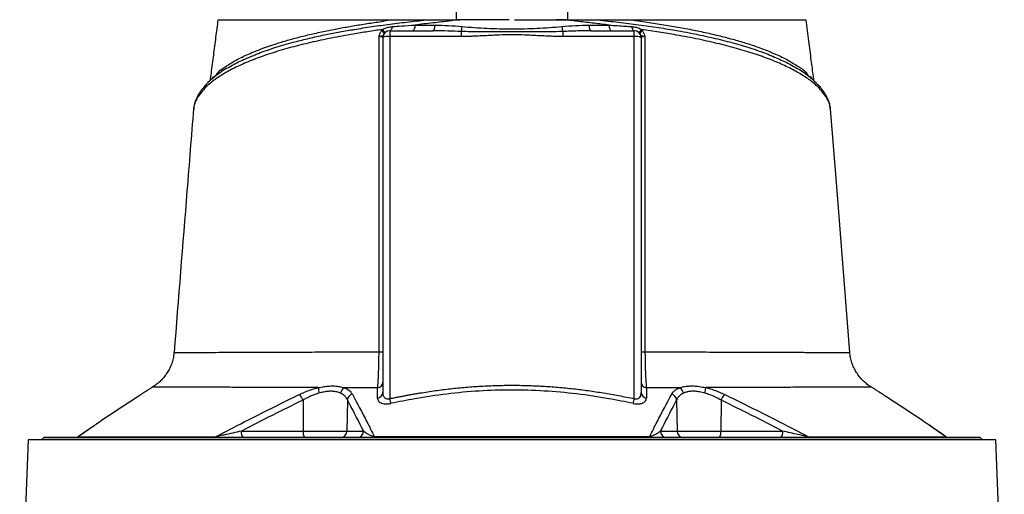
# Model space of a CAD drawing. Header units: millimetres. Extents: x 598 to 1373, y 615 to 2661.
# Tile 6 of 7: x 764 to 1207, y 2149 to 2363. Entities that reach past the tile are written whole.
import ezdxf

# ---------------------------------------------------------------- set-up
doc = ezdxf.new("R2010")
doc.units = ezdxf.units.MM

msp = doc.modelspace()

# ---------------------------------------------------------------- linework, layer by layer
at = {"color": 7, "linetype": 'Continuous', "lineweight": 25}
for p, q in [((941.74, 2360.48), (950.72, 2360.47)), ((926.74, 2357.96), (927.16, 2358.5)), ((930.4, 2357.91), (930.4, 2355.33)), ((930.4, 2357.91), (949.98, 2357.91)), ((930.4, 2355.33), (930.4, 2192.42)), ((962.48, 2355.33), (930.4, 2355.33)), ((962.48, 2357.59), (962.48, 2355.33)), ((1008.32, 2357.59), (1008.32, 2355.33)), ((1040.4, 2355.33), (1008.32, 2355.33)), ((1020.81, 2357.91), (1040.4, 2357.91)), ((1040.4, 2355.33), (1040.4, 2357.91)), ((1040.4, 2192.42), (1040.4, 2355.33)), ((1043.64, 2358.5), (1044.06, 2357.96)), ((927.4, 2195.29), (927.4, 2354.91)), ((1043.4, 2354.91), (1043.4, 2195.29)), ((1123.03, 2333.67), (1122.95, 2333.75)), ((842.29, 2322.81), (842.27, 2322.56)), ((1128.58, 2322.51), (1128.52, 2322.81)), ((1137.23, 2213.23), (1137.27, 2213.23)), ((1146.97, 2197.62), (1146.95, 2197.62)), ((891.43, 2191.8), (891.49, 2177.86)), ((911.39, 2191.95), (911.15, 2177.86)), ((1059.41, 2191.95), (1059.64, 2177.86)), ((1079.37, 2191.8), (1079.3, 2177.86)), ((797.28, 2180.13), (790.55, 2175.47)), ((767.89, 2173.91), (764.04, 2082.55)), ((1202.9, 2173.91), (767.89, 2173.91)), ((774.9, 2174.91), (773.9, 2173.91)), ((774.9, 2174.91), (774.9, 2174.91)), ((774.9, 2174.91), (1195.9, 2174.91)), ((1195.9, 2174.91), (774.9, 2174.91)), ((863.73, 2177.86), (891.49, 2177.86)), ((891.49, 2177.86), (911.15, 2177.86)), ((911.15, 2177.86), (918.64, 2177.86)), ((1052.16, 2177.86), (1059.64, 2177.86)), ((1059.64, 2177.86), (1079.3, 2177.86)), ((1079.3, 2177.86), (1107.06, 2177.86)), ((1196.9, 2173.91), (1195.9, 2174.91)), ((1195.9, 2174.91), (1195.9, 2174.91)), ((1206.75, 2082.52), (1202.9, 2173.91))]:
    msp.add_line(p, q, dxfattribs=at)
at = {"color": 8, "linetype": 'Continuous', "lineweight": 25}
for p, q in [((850.73, 2336.45), (850.96, 2336.81)), ((1119.89, 2336.49), (1119.84, 2336.8)), ((1119.84, 2336.8), (1120.2, 2336.24)), ((797.48, 2180.23), (790.4, 2175.33)), ((1180.4, 2175.33), (1173.05, 2180.41))]:
    msp.add_line(p, q, dxfattribs=at)
at = {"color": 7, "linetype": 'Continuous', "lineweight": 25, "flags": 128}
for points in [[(931.56, 2359.81), (931.48, 2359.41), (931.37, 2359.04), (931.25, 2358.71), (931.1, 2358.43), (930.94, 2358.21), (930.76, 2358.04), (930.58, 2357.94), (930.4, 2357.91)], [(941.74, 2360.48), (941.71, 2359.96), (941.64, 2359.47), (941.55, 2359.03), (941.43, 2358.64), (941.29, 2358.33), (941.14, 2358.1), (940.98, 2357.96), (940.82, 2357.91)], [(1029.05, 2360.48), (1029.09, 2359.96), (1029.16, 2359.47), (1029.25, 2359.03), (1029.37, 2358.64), (1029.5, 2358.33), (1029.65, 2358.1), (1029.81, 2357.96), (1029.98, 2357.91)], [(1039.24, 2359.81), (1039.32, 2359.41), (1039.42, 2359.04), (1039.55, 2358.71), (1039.7, 2358.43), (1039.86, 2358.21), (1040.03, 2358.04), (1040.21, 2357.94), (1040.4, 2357.91)], [(1137.34, 2213.23), (1131.54, 2285.9), (1128.59, 2322.82)]]:
    msp.add_lwpolyline(points, dxfattribs=at)
at = {"color": 7, "linetype": 'Continuous', "lineweight": 25}
for centre, radius, start, end in [((947.7, 2359.95), 3.06, 318.1738, 9.6923), ((954.15, 2360.53), 8.84, 340.514, 355.2801), ((1016.65, 2360.53), 8.84, 184.7199, 199.486), ((1023.09, 2359.95), 3.06, 170.3077, 221.8262), ((925.36, 2355.49), 2.83, 23.8854, 60.7883), ((925.77, 2356.52), 2.42, 9.2385, 55.0291), ((930.4, 2354.91), 3, 90, 180), ((929.66, 2349.63), 5.75, 82.6484, 113.1961), ((1040.4, 2354.91), 3, 0, 90), ((1041.13, 2349.63), 5.75, 66.8039, 97.3516), ((1045.02, 2356.52), 2.42, 124.9709, 170.7615), ((1045.44, 2355.49), 2.83, 119.2117, 156.1146), ((925.94, 2221.23), 7.72, 267.5364, 280.9046), ((1044.86, 2221.22), 7.72, 259.0972, 272.4656), ((907.57, 2197.24), 9.25, 178.9953, 194.7052), ((911.98, 2194.31), 3.67, 123.6455, 171.4526), ((924.67, 2200.04), 2.73, 276.7321, 356.7461), ((1046.13, 2200.04), 2.73, 183.2544, 263.2683), ((1058.81, 2194.31), 3.67, 8.5446, 56.3513), ((1063.23, 2197.24), 9.25, 345.2963, 1.0093), ((884.47, 2188.98), 7.51, 22.0564, 45.2532), ((914.53, 2191.41), 3.19, 106.8191, 170.2201), ((924.67, 2195.45), 2.73, 276.1546, 356.6459), ((983.34, 2203.58), 54.11, 191.9004, 194.2263), ((987.47, 2203.57), 54.09, 345.7717, 348.0984), ((1046.13, 2195.45), 2.73, 183.3554, 263.844), ((1056.27, 2191.41), 3.19, 9.7798, 73.1834), ((1086.32, 2188.98), 7.51, 134.7486, 157.9409), ((788.81, 2177.91), 3, 270.0011, 305.3409), ((788.9, 2177.8), 2.89, 270.0351, 301.2327), ((851.22, 2176.46), 1.55, 271.3754, 313.785), ((867.15, 2177.18), 3.48, 168.8048, 220.706), ((894.91, 2177.18), 3.48, 168.8046, 220.7059), ((908.2, 2177.86), 2.95, 270.9857, 0.0002), ((915.69, 2177.86), 2.95, 270.9858, 0.0003), ((922.87, 2175.55), 0.655, 282.0426, 342.4526), ((1047.92, 2175.55), 0.655, 197.5517, 257.959), ((1055.11, 2177.86), 2.95, 179.9998, 269.0143), ((1062.59, 2177.86), 2.95, 179.9998, 269.0143), ((1075.89, 2177.18), 3.48, 319.2941, 11.1954), ((1103.64, 2177.18), 3.48, 319.2941, 11.1954), ((1119.58, 2176.46), 1.55, 226.2173, 268.6261), ((1181.99, 2177.91), 3, 234.7371, 270.003), ((1181.9, 2177.8), 2.89, 238.7724, 269.9652)]:
    msp.add_arc(centre, radius, start, end, dxfattribs=at)
at = {"color": 8, "linetype": 'Continuous', "lineweight": 25}
for centre, radius, start, end in [((849.8, 2331.94), 2.67, 136.7934, 179.8119), ((1121, 2331.93), 2.68, 0.2072, 40.7317), ((846.06, 2326.39), 2.75, 154.1231, 177.1939), ((1124.79, 2326.41), 2.71, 2.5963, 25.8499)]:
    msp.add_arc(centre, radius, start, end, dxfattribs=at)
at = {"color": 7, "linetype": 'Continuous', "lineweight": 25}
for points, knots in [([(960.4, 2362.91), (960.4, 2368.24), (960.4, 2375.14), (960.4, 2383.07), (960.4, 2386.4), (960.4, 2388.63), (960.4, 2390.13), (960.4, 2391.13), (960.4, 2391.8), (960.4, 2392.29), (960.4, 2392.61), (960.4, 2392.82), (960.4, 2392.9), (960.4, 2392.91), (960.4, 2392.91)], [0, 0, 0, 0, 0.522766, 0.677762, 0.781939, 0.85209, 0.89947, 0.931611, 0.953558, 0.968703, 0.984263, 0.990626, 0.997059, 1, 1, 1, 1]), ([(1010.4, 2392.91), (1010.4, 2392.9), (1010.4, 2392.89), (1010.4, 2392.75), (1010.4, 2392.27), (1010.4, 2390.93), (1010.4, 2388.85), (1010.4, 2383.79), (1010.4, 2376.17), (1010.4, 2368.36), (1010.4, 2363.93), (1010.4, 2362.91)], [0, 0, 0, 0, 0.004855, 0.010905, 0.022389, 0.064638, 0.148366, 0.232278, 0.565825, 0.899578, 1, 1, 1, 1]), ([(853.17, 2362.91), (852.83, 2360.27), (852.16, 2355), (851.12, 2347.01), (850.28, 2340.47), (849.74, 2336.61), (849.57, 2335.41)], [0, 0, 0, 0, 0.289898, 0.579817, 0.868374, 1, 1, 1, 1]), ([(851.44, 2337.38), (851.44, 2337.38), (852.17, 2337.38), (853.51, 2339.85), (856.59, 2341.75), (860.66, 2344.46), (866.08, 2347.14), (872.42, 2349.77), (878.87, 2351.99), (885.02, 2353.83), (890.65, 2355.33), (896.62, 2356.75), (902.68, 2358.04), (908.75, 2359.22), (914.8, 2360.26), (921.03, 2361.34), (926.81, 2362), (930.29, 2362.91), (931.81, 2362.91), (931.81, 2362.91)], [0, 0, 0, 0, 0, 0.065218, 0.130675, 0.220363, 0.310052, 0.402347, 0.494643, 0.556083, 0.617523, 0.679778, 0.742033, 0.797134, 0.852236, 0.907899, 0.963562, 1, 1, 1, 1, 1]), ([(853.18, 2362.91), (853.18, 2362.91), (853.08, 2362.91), (853.57, 2362.91), (854.57, 2362.91), (855.89, 2362.91), (857.06, 2362.91), (857.62, 2362.91)], [0, 0, 0, 0, 0.010015, 0.323714, 0.564181, 0.79077, 1, 1, 1, 1]), ([(857.62, 2362.91), (859.16, 2362.91), (862.21, 2362.91), (868.16, 2362.91), (875, 2362.91), (882.75, 2362.91), (891.28, 2362.91), (900.5, 2362.91), (910.34, 2362.91), (920.75, 2362.91), (928.12, 2362.91), (931.81, 2362.91)], [0, 0, 0, 0, 0.114839, 0.228559, 0.34136, 0.453398, 0.564844, 0.67389, 0.782671, 0.891327, 1, 1, 1, 1]), ([(927.16, 2358.5), (927.4, 2358.64), (928.19, 2359.09), (929.69, 2359.59), (930.93, 2359.74), (931.56, 2359.81)], [0, 0, 0, 0, 0.180284, 0.580109, 1, 1, 1, 1]), ([(931.56, 2359.81), (932.96, 2359.91), (936.31, 2360.14), (939.75, 2360.35), (941.74, 2360.48)], [0, 0, 0, 0, 0.420027, 1, 1, 1, 1]), ([(931.81, 2362.91), (932.36, 2362.91), (933.44, 2362.91), (935.06, 2362.91), (936.67, 2362.91), (938.27, 2362.91), (940.2, 2362.91), (942.51, 2362.91), (945.23, 2362.91), (947.07, 2362.91), (948.01, 2362.91)], [0, 0, 0, 0, 0.101917, 0.202879, 0.302889, 0.401951, 0.500069, 0.66183, 0.828469, 1, 1, 1, 1]), ([(961.94, 2362.91), (961.94, 2362.91), (960.64, 2362.91), (956.55, 2362.09), (949.79, 2361.52), (944.43, 2360.83), (941.74, 2360.48)], [0, 0, 0, 0, 0.0000029, 0.1930533, 0.5957948, 1, 1, 1, 1]), ([(948.01, 2362.91), (948.23, 2362.91), (948.66, 2362.91), (949.33, 2362.91), (950.01, 2362.91), (950.71, 2362.91), (951.75, 2362.91), (953.14, 2362.91), (954.88, 2362.91), (956.63, 2362.91), (958.38, 2362.91), (960.16, 2362.91), (961.34, 2362.91), (961.94, 2362.91)], [0, 0, 0, 0, 0.048202, 0.097322, 0.147367, 0.198347, 0.250267, 0.373775, 0.500284, 0.624448, 0.74908, 0.874243, 1, 1, 1, 1]), ([(950.72, 2360.47), (952.75, 2360.46), (954.78, 2360.39), (958.86, 2360.16), (960.9, 2360), (962.96, 2359.81)], [0, 0, 0, 0, 0.5, 0.5, 1, 1, 1, 1]), ([(965.47, 2362.91), (965.14, 2362.91), (963.99, 2362.91), (963, 2362.91), (962.29, 2362.91)], [0, 0, 0, 0, 0.28903, 1, 1, 1, 1]), ([(962.96, 2359.81), (964.8, 2359.64), (966.66, 2359.5), (970.39, 2359.25), (972.26, 2359.14), (977.88, 2358.88), (981.65, 2358.77), (987.3, 2358.77), (989.19, 2358.8), (992.94, 2358.89), (994.82, 2358.97), (998.55, 2359.14), (1000.42, 2359.25), (1004.14, 2359.5), (1005.99, 2359.64), (1007.84, 2359.81)], [0, 0, 0, 0, 0.125, 0.125, 0.25, 0.25, 0.5, 0.5, 0.625, 0.625, 0.75, 0.75, 0.875, 0.875, 1, 1, 1, 1]), ([(986.58, 2362.91), (986.97, 2362.91), (987.76, 2362.91), (988.94, 2362.91), (990.12, 2362.91), (991.3, 2362.91), (992.48, 2362.91), (993.66, 2362.91), (994.83, 2362.91), (996.01, 2362.91), (997.18, 2362.91), (998.36, 2362.91), (999.53, 2362.91), (1000.7, 2362.91), (1001.87, 2362.91), (1003.03, 2362.91), (1004.2, 2362.91), (1005.37, 2362.91), (1006.53, 2362.91), (1007.69, 2362.91), (1008.47, 2362.91), (1008.85, 2362.91)], [0, 0, 0, 0, 0.052847, 0.105648, 0.158408, 0.211131, 0.263819, 0.316478, 0.36911, 0.421719, 0.47431, 0.526885, 0.579449, 0.632005, 0.684557, 0.737109, 0.789665, 0.842228, 0.894803, 0.947392, 1, 1, 1, 1]), ([(1008.56, 2362.91), (1008.37, 2362.91), (1007.48, 2362.91), (1006.27, 2362.91), (1005.33, 2362.91)], [0, 0, 0, 0, 0.2197068, 1, 1, 1, 1]), ([(1007.84, 2359.81), (1009.89, 2360), (1011.94, 2360.16), (1016.01, 2360.39), (1018.05, 2360.46), (1020.07, 2360.47)], [0, 0, 0, 0, 0.5, 0.5, 1, 1, 1, 1]), ([(1008.91, 2362.91), (1009.21, 2362.91), (1009.8, 2362.91), (1010.68, 2362.91), (1011.57, 2362.91), (1012.44, 2362.91), (1013.32, 2362.91), (1014.19, 2362.91), (1015.05, 2362.91), (1016.12, 2362.91), (1017.37, 2362.91), (1018.8, 2362.91), (1020.17, 2362.91), (1021.5, 2362.91), (1022.36, 2362.91), (1022.79, 2362.91)], [0, 0, 0, 0, 0.062765, 0.125378, 0.187847, 0.25018, 0.312384, 0.374468, 0.436439, 0.498304, 0.604243, 0.707335, 0.807625, 0.905162, 1, 1, 1, 1]), ([(1029.05, 2360.48), (1026.81, 2360.76), (1022.32, 2361.31), (1015.59, 2362.09), (1011.09, 2362.64), (1008.91, 2362.9)], [0, 0, 0, 0, 0.338971, 0.678798, 1, 1, 1, 1]), ([(1020.07, 2360.47), (1022.01, 2360.47), (1025.02, 2360.47), (1027.99, 2360.48), (1029.05, 2360.48)], [0, 0, 0, 0, 0.641626, 1, 1, 1, 1]), ([(1022.79, 2362.91), (1023.38, 2362.91), (1024.55, 2362.91), (1026.29, 2362.91), (1028, 2362.91), (1029.12, 2362.91), (1029.68, 2362.91)], [0, 0, 0, 0, 0.256856, 0.509136, 0.756848, 1, 1, 1, 1]), ([(1029.05, 2360.48), (1031.56, 2360.32), (1034.99, 2360.11), (1038.33, 2359.88), (1039.24, 2359.81)], [0, 0, 0, 0, 0.729122, 1, 1, 1, 1]), ([(1029.68, 2362.91), (1030.1, 2362.91), (1031.4, 2362.91), (1033.6, 2362.91), (1036.29, 2362.91), (1038.08, 2362.91), (1038.98, 2362.91)], [0, 0, 0, 0, 0.134391, 0.418341, 0.706868, 1, 1, 1, 1]), ([(1038.99, 2362.91), (1040.43, 2362.69), (1044.44, 2362.09), (1050.89, 2361.11), (1058.27, 2359.9), (1065.4, 2358.59), (1072.33, 2357.17), (1078.98, 2355.62), (1085.35, 2353.95), (1091.32, 2352.18), (1097.39, 2350.12), (1103.33, 2347.75), (1108.97, 2345.11), (1113.72, 2342.08), (1117.18, 2340.13), (1118.71, 2337.38), (1119.36, 2337.38), (1119.36, 2337.38)], [0, 0, 0, 0, 0.036353, 0.101977, 0.167598, 0.234162, 0.300726, 0.369579, 0.438432, 0.508438, 0.578445, 0.66811, 0.757775, 0.850043, 0.942312, 1, 1, 1, 1, 1]), ([(1038.99, 2362.91), (1039.35, 2362.91), (1040.05, 2362.91), (1041.11, 2362.91), (1042.16, 2362.91), (1043.2, 2362.91), (1044.24, 2362.91), (1045.28, 2362.91), (1046.31, 2362.91), (1047.34, 2362.91), (1048.36, 2362.91), (1049.38, 2362.91), (1050.39, 2362.91), (1053.08, 2362.91), (1057.38, 2362.91), (1063.14, 2362.91), (1068.7, 2362.91), (1074.06, 2362.91), (1079.18, 2362.91), (1084.07, 2362.91), (1088.71, 2362.91), (1093.09, 2362.91), (1097.2, 2362.91), (1101.03, 2362.91), (1104.56, 2362.91), (1107.01, 2362.91), (1108.59, 2362.91), (1109.42, 2362.91), (1110.23, 2362.91), (1111.01, 2362.91), (1111.76, 2362.91), (1112.48, 2362.91), (1112.94, 2362.91), (1113.17, 2362.91)], [0, 0, 0, 0, 0.0102993, 0.0205958, 0.0308902, 0.0411832, 0.0514754, 0.0617677, 0.0720607, 0.0823551, 0.0926516, 0.1029509, 0.1132539, 0.123561, 0.1852491, 0.2469823, 0.3088885, 0.3707352, 0.4328642, 0.4950081, 0.5572516, 0.6195486, 0.6825026, 0.7453932, 0.808835, 0.8722821, 0.8905187, 0.9087516, 0.9269848, 0.9452223, 0.963468, 0.9817259, 1, 1, 1, 1]), ([(1039.24, 2359.81), (1039.93, 2359.73), (1041.22, 2359.57), (1042.71, 2359.04), (1043.44, 2358.61), (1043.64, 2358.5)], [0, 0, 0, 0, 0.456524, 0.858027, 1, 1, 1, 1]), ([(1113.17, 2362.91), (1113.67, 2362.91), (1114.66, 2362.91), (1115.85, 2362.91), (1116.78, 2362.91), (1117.46, 2362.91), (1117.54, 2362.91), (1117.58, 2362.91)], [0, 0, 0, 0, 0.183653, 0.367231, 0.572224, 0.777102, 1, 1, 1, 1]), ([(1121.24, 2335.28), (1121.14, 2335.98), (1120.7, 2339.12), (1119.91, 2345.12), (1118.81, 2353.64), (1118.04, 2359.69), (1117.63, 2362.91)], [0, 0, 0, 0, 0.0754, 0.341305, 0.649485, 1, 1, 1, 1]), ([(927.16, 2358.5), (924.93, 2358.17), (920.46, 2357.51), (912.74, 2356.25), (904.1, 2354.66), (894.83, 2352.67), (886.04, 2350.48), (877.8, 2348.07), (870.2, 2345.43), (863.41, 2342.61), (857.5, 2339.65), (852.98, 2336.85), (849.55, 2334.29), (847.93, 2332.73), (847.13, 2331.94)], [0, 0, 0, 0, 0.057053, 0.114105, 0.204157, 0.294366, 0.384423, 0.478681, 0.574164, 0.669982, 0.765816, 0.861321, 0.93066, 1, 1, 1, 1]), ([(925.61, 2213.52), (925.61, 2221.66), (925.63, 2237.95), (925.65, 2262.35), (925.67, 2286.71), (925.68, 2317.74), (925.67, 2340.56), (925.67, 2355.31)], [0, 0, 0, 0, 0.171631, 0.343314, 0.514958, 0.68665, 1, 1, 1, 1]), ([(925.67, 2355.31), (925.67, 2355.31), (925.67, 2355.34), (925.69, 2355.44), (925.76, 2355.85), (926.03, 2356.76), (926.46, 2357.5), (926.74, 2357.96)], [0, 0, 0, 0, 0.005342, 0.026113, 0.109297, 0.443237, 1, 1, 1, 1]), ([(927.94, 2356.64), (927.8, 2356.42), (927.55, 2356.03), (927.13, 2355.65), (926.68, 2355.47), (926.3, 2355.39), (926.11, 2355.35), (925.94, 2355.33), (925.8, 2355.32), (925.71, 2355.31), (925.67, 2355.31), (925.67, 2355.31)], [0, 0, 0, 0, 0.274847, 0.497447, 0.744568, 0.819608, 0.878761, 0.919978, 0.971955, 0.996322, 1, 1, 1, 1]), ([(927.4, 2354.91), (927.36, 2354.96), (927.3, 2355.06), (926.77, 2355.19), (926.17, 2355.27), (925.77, 2355.3), (925.67, 2355.31)], [0, 0, 0, 0, 0.303731, 0.605661, 0.903126, 1, 1, 1, 1]), ([(962.48, 2357.59), (960.49, 2357.67), (956.32, 2357.85), (952.16, 2357.89), (949.98, 2357.91)], [0, 0, 0, 0, 0.4772428, 1, 1, 1, 1]), ([(1008.32, 2357.59), (1006.32, 2357.53), (999.82, 2357.32), (990.29, 2357.47), (979.88, 2357.45), (971.11, 2357.35), (965.36, 2357.51), (962.48, 2357.59)], [0, 0, 0, 0, 0.13077, 0.426655, 0.622596, 0.811325, 1, 1, 1, 1]), ([(1008.32, 2355.33), (1007.97, 2355.33), (1007.26, 2355.33), (1006.17, 2355.35), (1005.02, 2355.37), (1003.82, 2355.4), (1002.55, 2355.45), (1001.18, 2355.51), (999.27, 2355.59), (996.86, 2355.71), (994, 2355.86), (990.19, 2356.03), (985.41, 2356.14), (980.63, 2356.03), (976.81, 2355.86), (973.95, 2355.72), (971.53, 2355.59), (969.62, 2355.51), (967.98, 2355.44), (966.21, 2355.38), (964.29, 2355.34), (963.07, 2355.33), (962.48, 2355.33)], [0, 0, 0, 0, 0.022684, 0.046516, 0.071499, 0.097634, 0.124921, 0.154514, 0.187387, 0.249861, 0.312336, 0.374801, 0.499716, 0.624752, 0.687296, 0.74984, 0.812385, 0.845303, 0.874927, 0.919825, 0.961514, 1, 1, 1, 1]), ([(1020.81, 2357.91), (1018.83, 2357.89), (1014.67, 2357.86), (1010.5, 2357.68), (1008.32, 2357.59)], [0, 0, 0, 0, 0.477274, 1, 1, 1, 1]), ([(1045.13, 2355.31), (1045.12, 2355.31), (1045.09, 2355.31), (1044.99, 2355.32), (1044.86, 2355.33), (1044.69, 2355.35), (1044.5, 2355.39), (1044.11, 2355.47), (1043.66, 2355.65), (1043.25, 2356.03), (1042.99, 2356.42), (1042.85, 2356.64)], [0, 0, 0, 0, 0.003678, 0.028045, 0.080022, 0.121239, 0.180392, 0.255432, 0.502553, 0.725153, 1, 1, 1, 1]), ([(1045.13, 2355.31), (1045.03, 2355.3), (1044.62, 2355.27), (1044.02, 2355.19), (1043.5, 2355.06), (1043.43, 2354.96), (1043.4, 2354.91)], [0, 0, 0, 0, 0.096874, 0.394339, 0.696269, 1, 1, 1, 1]), ([(1123.67, 2331.94), (1123.33, 2332.28), (1121.96, 2333.66), (1119.02, 2336.03), (1114.38, 2339.03), (1108.88, 2341.91), (1102.56, 2344.67), (1095.39, 2347.28), (1087.45, 2349.73), (1078.78, 2352.01), (1069.39, 2354.12), (1060.25, 2355.87), (1051.61, 2357.32), (1046.29, 2358.11), (1043.64, 2358.5)], [0, 0, 0, 0, 0.030225, 0.122394, 0.214849, 0.307291, 0.399443, 0.491868, 0.584612, 0.677344, 0.76975, 0.864043, 0.932022, 1, 1, 1, 1]), ([(1044.06, 2357.96), (1044.3, 2357.57), (1044.66, 2356.96), (1044.95, 2356.13), (1045.06, 2355.69), (1045.1, 2355.47), (1045.11, 2355.4), (1045.12, 2355.36), (1045.12, 2355.33), (1045.13, 2355.31), (1045.13, 2355.31)], [0, 0, 0, 0, 0.4804654, 0.7347644, 0.9112057, 0.9464441, 0.9689729, 0.9818057, 0.9946621, 1, 1, 1, 1]), ([(1045.13, 2355.31), (1045.12, 2340.56), (1045.12, 2317.74), (1045.13, 2286.71), (1045.14, 2262.35), (1045.16, 2237.95), (1045.18, 2221.66), (1045.19, 2213.52)], [0, 0, 0, 0, 0.313351, 0.484994, 0.656687, 0.828317, 1, 1, 1, 1]), ([(857.57, 2341.15), (858.03, 2341.45), (860.07, 2342.77), (863.99, 2344.72), (867.85, 2346.29), (869.45, 2346.95)], [0, 0, 0, 0, 0.1476836, 0.6450208, 1, 1, 1, 1]), ([(1102.63, 2346.43), (1104.7, 2345.55), (1108.02, 2344.13), (1111.59, 2342.22), (1113.2, 2341.22), (1113.87, 2340.81)], [0, 0, 0, 0, 0.489168, 0.7875242, 1, 1, 1, 1]), ([(857.27, 2341.04), (856.94, 2340.85), (855.57, 2340.05), (853.45, 2338.59), (850.91, 2336.66), (849.06, 2335.05), (848.15, 2334.04), (847.88, 2333.74)], [0, 0, 0, 0, 0.085046, 0.351111, 0.616923, 0.887658, 1, 1, 1, 1]), ([(1122.93, 2333.6), (1122.66, 2333.9), (1121.77, 2334.88), (1119.95, 2336.52), (1117.45, 2338.49), (1115.5, 2339.87), (1114.31, 2340.57), (1114.15, 2340.67)], [0, 0, 0, 0, 0.121036, 0.400053, 0.678674, 0.955883, 1, 1, 1, 1]), ([(847.87, 2333.75), (847.39, 2333.23), (846.29, 2332.03), (844.94, 2330.09), (844.03, 2328.55), (843.66, 2327.74), (843.59, 2327.59)], [0, 0, 0, 0, 0.25978, 0.59281, 0.922765, 1, 1, 1, 1]), ([(850.96, 2336.81), (851.11, 2337.1), (851.25, 2337.38), (851.44, 2337.38), (851.44, 2337.38)], [0, 0, 0, 0, 0.999973, 1, 1, 1, 1]), ([(1119.36, 2337.38), (1119.36, 2337.38), (1119.55, 2337.38), (1119.69, 2337.09), (1119.84, 2336.8)], [0, 0, 0, 0, 0.000026, 1, 1, 1, 1]), ([(1127.22, 2327.58), (1126.9, 2328.21), (1126.25, 2329.49), (1124.87, 2331.51), (1123.75, 2332.95), (1123.02, 2333.67), (1122.94, 2333.74)], [0, 0, 0, 0, 0.309523, 0.632567, 0.962384, 1, 1, 1, 1]), ([(847.13, 2331.94), (846.48, 2331.22), (844.86, 2329.4), (843.89, 2327.61), (843.31, 2326.53)], [0, 0, 0, 0, 0.398249, 1, 1, 1, 1]), ([(1127.49, 2326.53), (1126.9, 2327.61), (1125.94, 2329.4), (1124.32, 2331.21), (1123.67, 2331.94)], [0, 0, 0, 0, 0.602635, 1, 1, 1, 1]), ([(843.61, 2327.57), (843.45, 2327.24), (842.98, 2326.3), (842.57, 2325.08), (842.44, 2324.19), (842.41, 2323.95)], [0, 0, 0, 0, 0.288388, 0.805956, 1, 1, 1, 1]), ([(1128.62, 2322.49), (1128.62, 2322.63), (1128.61, 2323.44), (1128.26, 2324.91), (1127.79, 2326.48), (1127.34, 2327.34), (1127.22, 2327.58)], [0, 0, 0, 0, 0.07964, 0.465128, 0.854744, 1, 1, 1, 1]), ([(842.2, 2322.82), (841.22, 2310.51), (838.3, 2273.98), (835.39, 2237.45), (833.46, 2213.23)], [0, 0, 0, 0, 0.336891, 1, 1, 1, 1]), ([(842.34, 2323.51), (842.27, 2323.21), (842.19, 2322.89), (842.2, 2322.57), (842.2, 2322.55)], [0, 0, 0, 0, 0.929188, 1, 1, 1, 1]), ([(833.41, 2213.24), (833.37, 2212.74), (833.28, 2211.43), (832.8, 2209.39), (832.03, 2207.16), (831.04, 2205.1), (829.85, 2203.22), (828.51, 2201.54), (827.06, 2200.05), (825.5, 2198.79), (824.4, 2198), (823.81, 2197.68), (823.78, 2197.66)], [0, 0, 0, 0, 0.079123, 0.206192, 0.329591, 0.449488, 0.565936, 0.678887, 0.7882, 0.893633, 0.99483, 1, 1, 1, 1]), ([(924.99, 2197.33), (925.07, 2198.17), (925.15, 2199.16), (925.24, 2200.58), (925.26, 2200.88), (925.29, 2201.48), (925.31, 2201.8), (925.36, 2202.76), (925.39, 2203.44), (925.44, 2204.83), (925.47, 2205.55), (925.5, 2206.67), (925.51, 2207.05), (925.53, 2207.83), (925.54, 2208.23), (925.58, 2210.21), (925.6, 2211.84), (925.61, 2213.52)], [0, 0, 0, 0, 0.25, 0.25, 0.3125, 0.3125, 0.375, 0.375, 0.5, 0.5, 0.625, 0.625, 0.6875, 0.6875, 0.75, 0.75, 1, 1, 1, 1]), ([(1045.19, 2213.52), (1045.2, 2212.46), (1045.21, 2210.35), (1045.27, 2207.32), (1045.36, 2204.48), (1045.48, 2201.89), (1045.61, 2199.59), (1045.73, 2198.14), (1045.79, 2197.46), (1045.81, 2197.33)], [0, 0, 0, 0, 0.159322, 0.318665, 0.476801, 0.634974, 0.798376, 0.961816, 1, 1, 1, 1]), ([(1146.97, 2197.66), (1146.95, 2197.67), (1146.3, 2198.01), (1145.11, 2198.89), (1143.42, 2200.3), (1141.86, 2201.96), (1140.48, 2203.82), (1139.31, 2205.85), (1138.37, 2208.02), (1137.72, 2210.3), (1137.36, 2212.05), (1137.33, 2213.04), (1137.33, 2213.23)], [0, 0, 0, 0, 0.004239, 0.115087, 0.231601, 0.35128, 0.472986, 0.596013, 0.719909, 0.844381, 0.969225, 1, 1, 1, 1]), ([(823.71, 2197.61), (823.67, 2197.58), (823.59, 2197.53), (822.86, 2197.05), (821.65, 2196.25), (820.03, 2195.19), (818.69, 2194.33), (818.01, 2193.89)], [0, 0, 0, 0, 0.17805, 0.380751, 0.590983, 0.792749, 1, 1, 1, 1]), ([(889.76, 2194.32), (890.33, 2194.59), (891.74, 2195.25), (894.11, 2196.18), (896.41, 2196.93), (897.82, 2197.28), (898.31, 2197.4)], [0, 0, 0, 0, 0.212022, 0.519109, 0.832729, 1, 1, 1, 1]), ([(898.31, 2197.4), (899.16, 2197.57), (900.86, 2197.9), (903.32, 2198.16), (905.68, 2198.18), (907.95, 2197.92), (909.26, 2197.56), (909.95, 2197.37)], [0, 0, 0, 0, 0.192214, 0.388192, 0.58291, 0.782209, 1, 1, 1, 1]), ([(909.95, 2197.37), (910.38, 2197.18), (911.43, 2196.73), (912.72, 2195.77), (913.31, 2194.9), (913.61, 2194.46)], [0, 0, 0, 0, 0.255837, 0.622957, 1, 1, 1, 1]), ([(924.99, 2197.33), (922.42, 2197.33), (919.88, 2197.34), (914.87, 2197.35), (912.39, 2197.36), (909.95, 2197.37)], [0, 0, 0, 0, 0.5, 0.5, 1, 1, 1, 1]), ([(924.96, 2192.73), (924.97, 2193.72), (924.98, 2195.26), (924.99, 2196.79), (924.99, 2197.33)], [0, 0, 0, 0, 0.6462209, 1, 1, 1, 1]), ([(930.4, 2192.42), (930.97, 2192.54), (932.12, 2192.78), (933.85, 2193.13), (935.56, 2193.47), (937.27, 2193.8), (938.97, 2194.11), (940.67, 2194.41), (942.35, 2194.71), (945.77, 2195.28), (950.9, 2196.06), (957.78, 2196.93), (964.65, 2197.61), (971.56, 2198.1), (978.47, 2198.4), (985.38, 2198.5), (992.27, 2198.4), (999.16, 2198.1), (1006.09, 2197.61), (1011.83, 2197.04), (1016.38, 2196.5), (1019.74, 2196.06), (1023.12, 2195.57), (1026.53, 2195.03), (1029.96, 2194.45), (1033.42, 2193.82), (1036.9, 2193.15), (1039.23, 2192.66), (1040.4, 2192.42)], [0, 0, 0, 0, 0.015939, 0.031794, 0.047567, 0.063258, 0.078867, 0.094395, 0.109843, 0.12521, 0.188192, 0.250162, 0.312872, 0.374969, 0.437621, 0.500012, 0.561814, 0.624018, 0.686676, 0.749836, 0.780101, 0.810643, 0.841468, 0.872581, 0.903986, 0.935688, 0.967691, 1, 1, 1, 1]), ([(1039.9, 2190.28), (1036.26, 2191.02), (1027.83, 2192.73), (1014.47, 2194.68), (999.85, 2196.03), (985.21, 2196.49), (970.6, 2196.01), (956.08, 2194.65), (942.84, 2192.7), (934.48, 2191.01), (930.89, 2190.28)], [0, 0, 0, 0, 0.101428, 0.234929, 0.368527, 0.501991, 0.634583, 0.767307, 0.899937, 1, 1, 1, 1]), ([(1060.85, 2197.37), (1058.39, 2197.36), (1053.47, 2197.35), (1048.36, 2197.33), (1045.81, 2197.33)], [0, 0, 0, 0, 0.499331, 1, 1, 1, 1]), ([(1045.81, 2197.33), (1045.81, 2196.34), (1045.82, 2194.81), (1045.83, 2193.27), (1045.83, 2192.73)], [0, 0, 0, 0, 0.646192, 1, 1, 1, 1]), ([(1057.19, 2194.46), (1057.34, 2194.7), (1057.73, 2195.33), (1058.67, 2196.24), (1059.8, 2196.94), (1060.61, 2197.27), (1060.85, 2197.37)], [0, 0, 0, 0, 0.20562, 0.529611, 0.860484, 1, 1, 1, 1]), ([(1060.85, 2197.37), (1061.45, 2197.54), (1062.66, 2197.88), (1064.8, 2198.15), (1067.13, 2198.18), (1069.7, 2197.94), (1071.53, 2197.59), (1072.48, 2197.4)], [0, 0, 0, 0, 0.1923308, 0.3884212, 0.5831671, 0.7824961, 1, 1, 1, 1]), ([(1072.48, 2197.4), (1073.21, 2197.23), (1073.94, 2197.03), (1075.05, 2196.7), (1075.41, 2196.58), (1076.14, 2196.34), (1076.51, 2196.21), (1078.3, 2195.56), (1079.69, 2194.97), (1081.04, 2194.32)], [0, 0, 0, 0, 0.25, 0.25, 0.375, 0.375, 0.5, 0.5, 1, 1, 1, 1]), ([(1152.79, 2193.89), (1152.42, 2194.13), (1151.47, 2194.74), (1150.09, 2195.63), (1148.8, 2196.47), (1147.84, 2197.11), (1147.26, 2197.49), (1147.01, 2197.66), (1147.08, 2197.61), (1147.08, 2197.61)], [0, 0, 0, 0, 0.108351, 0.287179, 0.46985, 0.639472, 0.813333, 0.994852, 1, 1, 1, 1]), ([(818.01, 2193.89), (811.89, 2189.92), (805.02, 2185.46), (798.22, 2180.75), (797.48, 2180.23)], [0, 0, 0, 0, 0.890436, 1, 1, 1, 1]), ([(852.29, 2175.34), (856.53, 2177.56), (868.94, 2184.04), (881.49, 2190.24), (889.76, 2194.32)], [0, 0, 0, 0, 0.341528, 1, 1, 1, 1]), ([(898.61, 2194.89), (898.2, 2194.77), (897.02, 2194.42), (895.09, 2193.67), (893.1, 2192.74), (891.91, 2192.07), (891.43, 2191.8)], [0, 0, 0, 0, 0.165191, 0.47182, 0.785552, 1, 1, 1, 1]), ([(908.35, 2194.86), (907.8, 2195.08), (906.77, 2195.49), (904.89, 2195.78), (902.92, 2195.77), (900.79, 2195.47), (899.35, 2195.08), (898.61, 2194.89)], [0, 0, 0, 0, 0.220339, 0.411844, 0.610316, 0.80221, 1, 1, 1, 1]), ([(911.39, 2191.95), (911.15, 2192.38), (910.67, 2193.24), (909.61, 2194.21), (908.71, 2194.67), (908.35, 2194.86)], [0, 0, 0, 0, 0.368728, 0.746877, 1, 1, 1, 1]), ([(918.64, 2177.86), (918.36, 2178.42), (915.96, 2183.26), (913.53, 2187.87), (911.39, 2191.95)], [0, 0, 0, 0, 0.116776, 1, 1, 1, 1]), ([(913.61, 2194.46), (915.8, 2190.38), (919.12, 2184.19), (922.38, 2177.6), (923.49, 2175.35)], [0, 0, 0, 0, 0.658362, 1, 1, 1, 1]), ([(924.96, 2192.73), (924.97, 2192.56), (925.01, 2191.96), (925.48, 2191.15), (926.55, 2190.46), (927.81, 2190.11), (929.3, 2190.02), (930.36, 2190.19), (930.89, 2190.28)], [0, 0, 0, 0, 0.1010419, 0.3576252, 0.5320121, 0.6877954, 0.8439007, 1, 1, 1, 1]), ([(930.4, 2192.42), (930.21, 2192.35), (929.95, 2192.26), (929.47, 2192.21), (929.13, 2192.25), (928.66, 2192.42), (928.17, 2192.76), (927.65, 2193.56), (927.42, 2194.45), (927.4, 2195.1), (927.4, 2195.29)], [0, 0, 0, 0, 0.0941435, 0.1321497, 0.2370042, 0.2638955, 0.407974, 0.5881842, 0.8800058, 1, 1, 1, 1]), ([(1039.9, 2190.28), (1040.38, 2190.2), (1041.46, 2190.02), (1043.05, 2190.11), (1044.45, 2190.54), (1045.6, 2191.4), (1045.75, 2192.24), (1045.83, 2192.73)], [0, 0, 0, 0, 0.142737, 0.317831, 0.492344, 0.703151, 1, 1, 1, 1]), ([(1043.4, 2195.29), (1043.36, 2194.75), (1043.29, 2193.86), (1042.73, 2192.87), (1042.1, 2192.37), (1041.53, 2192.23), (1041.05, 2192.22), (1040.68, 2192.3), (1040.45, 2192.4), (1040.4, 2192.42)], [0, 0, 0, 0, 0.345187, 0.568036, 0.731055, 0.824475, 0.879149, 0.973791, 1, 1, 1, 1]), ([(1047.3, 2175.35), (1048.41, 2177.6), (1051.67, 2184.19), (1055, 2190.38), (1057.19, 2194.46)], [0, 0, 0, 0, 0.341797, 1, 1, 1, 1]), ([(1059.41, 2191.95), (1057.26, 2187.88), (1054.83, 2183.26), (1052.44, 2178.42), (1052.16, 2177.86)], [0, 0, 0, 0, 0.883029, 1, 1, 1, 1]), ([(1062.44, 2194.86), (1062.24, 2194.76), (1061.57, 2194.44), (1060.63, 2193.73), (1059.85, 2192.83), (1059.53, 2192.19), (1059.41, 2191.95)], [0, 0, 0, 0, 0.1378082, 0.4611817, 0.7920924, 1, 1, 1, 1]), ([(1072.18, 2194.89), (1071.36, 2195.1), (1069.84, 2195.5), (1067.64, 2195.79), (1065.69, 2195.76), (1063.9, 2195.45), (1062.93, 2195.06), (1062.44, 2194.86)], [0, 0, 0, 0, 0.220063, 0.411601, 0.610109, 0.802106, 1, 1, 1, 1]), ([(1079.37, 2191.8), (1078.57, 2192.24), (1076.96, 2193.12), (1074.52, 2194.17), (1072.9, 2194.67), (1072.18, 2194.89)], [0, 0, 0, 0, 0.351667, 0.712302, 1, 1, 1, 1]), ([(1081.04, 2194.32), (1087.34, 2191.27), (1093.6, 2188.15), (1106.09, 2181.81), (1112.31, 2178.6), (1118.51, 2175.34)], [0, 0, 0, 0, 0.5, 0.5, 1, 1, 1, 1]), ([(1173.05, 2180.41), (1172.39, 2180.87), (1165.69, 2185.52), (1158.9, 2189.92), (1152.79, 2193.89)], [0, 0, 0, 0, 0.097883, 1, 1, 1, 1]), ([(1180.26, 2175.47), (1180.24, 2175.48), (1177.91, 2177.13), (1175.57, 2178.72), (1173.24, 2180.31)], [0, 0, 0, 0, 0.008159, 1, 1, 1, 1]), ([(790.4, 2175.33), (791.49, 2175.33), (793.67, 2175.33), (798.06, 2175.33), (803.1, 2175.33), (808.75, 2175.33), (815.18, 2175.33), (821.6, 2175.33), (827.69, 2175.34), (834.26, 2175.34), (842.31, 2175.34), (848.96, 2175.34), (852.29, 2175.34)], [0, 0, 0, 0, 0.114417, 0.229437, 0.331952, 0.434467, 0.538752, 0.643037, 0.713127, 0.783355, 0.891424, 1, 1, 1, 1]), ([(863.73, 2177.86), (862.44, 2177.56), (859.83, 2176.96), (856.37, 2176.19), (853.88, 2175.66), (852.71, 2175.42), (852.34, 2175.35), (852.29, 2175.34)], [0, 0, 0, 0, 0.3452527, 0.6939396, 0.8985271, 0.9842049, 1, 1, 1, 1]), ([(923.49, 2175.35), (923.38, 2175.38), (922.84, 2175.5), (921.96, 2175.82), (920.82, 2176.34), (919.74, 2176.99), (919.03, 2177.52), (918.7, 2177.8), (918.64, 2177.86)], [0, 0, 0, 0, 0.037985, 0.17596, 0.387917, 0.661531, 0.93723, 1, 1, 1, 1]), ([(923.49, 2175.35), (926.98, 2175.35), (934.57, 2175.36), (946.51, 2175.36), (959.3, 2175.36), (972.28, 2175.36), (984.91, 2175.36), (997.04, 2175.36), (1008.7, 2175.36), (1020.33, 2175.36), (1031.38, 2175.36), (1040.36, 2175.35), (1045.45, 2175.35), (1047.3, 2175.35)], [0, 0, 0, 0, 0.086859, 0.189259, 0.291659, 0.395824, 0.49999, 0.592491, 0.684992, 0.778787, 0.872581, 0.953848, 1, 1, 1, 1]), ([(1052.16, 2177.86), (1051.8, 2177.57), (1051.08, 2176.98), (1049.74, 2176.21), (1048.49, 2175.68), (1047.67, 2175.43), (1047.35, 2175.36), (1047.3, 2175.35)], [0, 0, 0, 0, 0.34082, 0.684987, 0.898236, 0.984343, 1, 1, 1, 1]), ([(1118.51, 2175.34), (1118.37, 2175.37), (1117.74, 2175.49), (1116.23, 2175.8), (1113.71, 2176.35), (1110.53, 2177.06), (1108.22, 2177.59), (1107.06, 2177.86)], [0, 0, 0, 0, 0.038429, 0.174523, 0.384286, 0.690774, 1, 1, 1, 1]), ([(1118.51, 2175.34), (1121.17, 2175.34), (1126.99, 2175.34), (1135.33, 2175.34), (1143.57, 2175.34), (1151.18, 2175.33), (1157.86, 2175.33), (1163.63, 2175.33), (1168.59, 2175.33), (1172.93, 2175.33), (1176.44, 2175.33), (1178.85, 2175.33), (1179.99, 2175.33), (1180.4, 2175.33)], [0, 0, 0, 0, 0.086593, 0.189074, 0.291555, 0.395806, 0.500057, 0.592877, 0.685698, 0.779824, 0.873951, 0.954173, 1, 1, 1, 1])]:
    msp.add_open_spline(points, degree=3, knots=knots, dxfattribs=at)
at = {"color": 8, "linetype": 'Continuous', "lineweight": 25}
for points, knots in [([(869.45, 2346.95), (870.08, 2347.21), (872.88, 2348.41), (878.7, 2350.36), (886.13, 2352.56), (893.35, 2354.38), (899.85, 2355.84), (906.36, 2357.14), (911.17, 2358), (916.48, 2358.89), (922.34, 2359.8), (930.63, 2360.94), (939.18, 2361.99), (945.07, 2362.6), (948.01, 2362.91)], [0, 0, 0, 0, 0.035434, 0.158803, 0.280764, 0.369201, 0.457637, 0.535147, 0.612657, 0.630814, 0.722604, 0.814397, 0.907198, 1, 1, 1, 1]), ([(1022.79, 2362.91), (1025.91, 2362.58), (1032.15, 2361.93), (1041.28, 2360.79), (1050.21, 2359.55), (1059.5, 2358.06), (1068.82, 2356.31), (1078.01, 2354.27), (1086.55, 2352.05), (1094.34, 2349.62), (1099.77, 2347.73), (1102.22, 2346.62), (1102.63, 2346.43)], [0, 0, 0, 0, 0.096195, 0.19239, 0.290423, 0.388452, 0.507804, 0.623228, 0.738651, 0.8574, 0.97615, 1, 1, 1, 1]), ([(843.31, 2326.53), (842.9, 2325.62), (842.34, 2324.39), (842.3, 2323.14), (842.29, 2322.81)], [0, 0, 0, 0, 0.733941, 1, 1, 1, 1]), ([(1128.52, 2322.81), (1128.43, 2323.57), (1128.27, 2324.81), (1127.71, 2326.04), (1127.49, 2326.53)], [0, 0, 0, 0, 0.608318, 1, 1, 1, 1]), ([(833.5, 2213.23), (833.6, 2213.23), (833.79, 2213.23), (835.67, 2213.23), (838.64, 2213.24), (842.68, 2213.25), (847.6, 2213.26), (853.46, 2213.28), (860.3, 2213.3), (868.11, 2213.33), (876.85, 2213.36), (886.38, 2213.39), (896.12, 2213.43), (905.89, 2213.46), (915.51, 2213.49), (922.24, 2213.51), (925.61, 2213.52)], [0, 0, 0, 0, 0.072888, 0.151565, 0.22991, 0.301821, 0.373977, 0.446134, 0.518045, 0.591662, 0.665545, 0.739423, 0.813034, 0.875329, 0.937707, 1, 1, 1, 1]), ([(1045.19, 2213.52), (1049.02, 2213.5), (1056.7, 2213.48), (1067.58, 2213.45), (1077.95, 2213.41), (1087.67, 2213.38), (1096.7, 2213.35), (1104.97, 2213.32), (1112.45, 2213.29), (1119.06, 2213.27), (1124.76, 2213.26), (1129.46, 2213.24), (1133.13, 2213.24), (1135.66, 2213.23), (1137.11, 2213.23), (1137.2, 2213.23), (1137.23, 2213.23)], [0, 0, 0, 0, 0.071366, 0.142859, 0.214229, 0.286114, 0.358246, 0.430382, 0.502272, 0.575771, 0.64953, 0.723288, 0.796786, 0.870519, 0.944527, 1, 1, 1, 1]), ([(898.31, 2197.4), (895.86, 2197.41), (889.6, 2197.43), (880.14, 2197.46), (870.02, 2197.5), (860.68, 2197.53), (852.33, 2197.55), (845.08, 2197.58), (838.85, 2197.59), (833.59, 2197.61), (829.29, 2197.62), (826.09, 2197.62), (824.38, 2197.62), (823.72, 2197.62), (823.79, 2197.62), (823.8, 2197.62)], [0, 0, 0, 0, 0.054432, 0.138947, 0.223463, 0.310481, 0.3975, 0.480105, 0.56271, 0.647609, 0.732509, 0.822419, 0.912328, 0.974325, 1, 1, 1, 1]), ([(1146.95, 2197.62), (1146.92, 2197.62), (1146.85, 2197.62), (1145.33, 2197.62), (1142.62, 2197.62), (1138.75, 2197.61), (1133.82, 2197.6), (1127.75, 2197.58), (1120.68, 2197.56), (1112.77, 2197.54), (1104.06, 2197.51), (1094.42, 2197.47), (1083.91, 2197.44), (1076.3, 2197.41), (1072.48, 2197.4)], [0, 0, 0, 0, 0.062354, 0.149718, 0.237082, 0.321463, 0.405844, 0.492663, 0.579481, 0.662064, 0.744647, 0.829529, 0.914411, 1, 1, 1, 1]), ([(790.4, 2175.33), (790.41, 2175.36), (790.43, 2175.4), (790.52, 2175.44), (790.55, 2175.46)], [0, 0, 0, 0, 0.718807, 1, 1, 1, 1]), ([(1180.26, 2175.45), (1180.28, 2175.44), (1180.36, 2175.39), (1180.38, 2175.36), (1180.4, 2175.33)], [0, 0, 0, 0, 0.322212, 1, 1, 1, 1])]:
    msp.add_open_spline(points, degree=3, knots=knots, dxfattribs=at)
at = {"color": 7, "linetype": 'Continuous', "lineweight": 25}
for points in [[(984.12, 2362.91), (976.66, 2362.91), (969.24, 2362.91), (961.94, 2362.91)], [(891.43, 2191.8), (882.14, 2187.28), (872.91, 2182.62), (863.73, 2177.86)], [(1107.06, 2177.86), (1097.88, 2182.62), (1088.66, 2187.28), (1079.37, 2191.8)]]:
    msp.add_open_spline(points, degree=3, dxfattribs=at)

doc.saveas('drawing.dxf')
